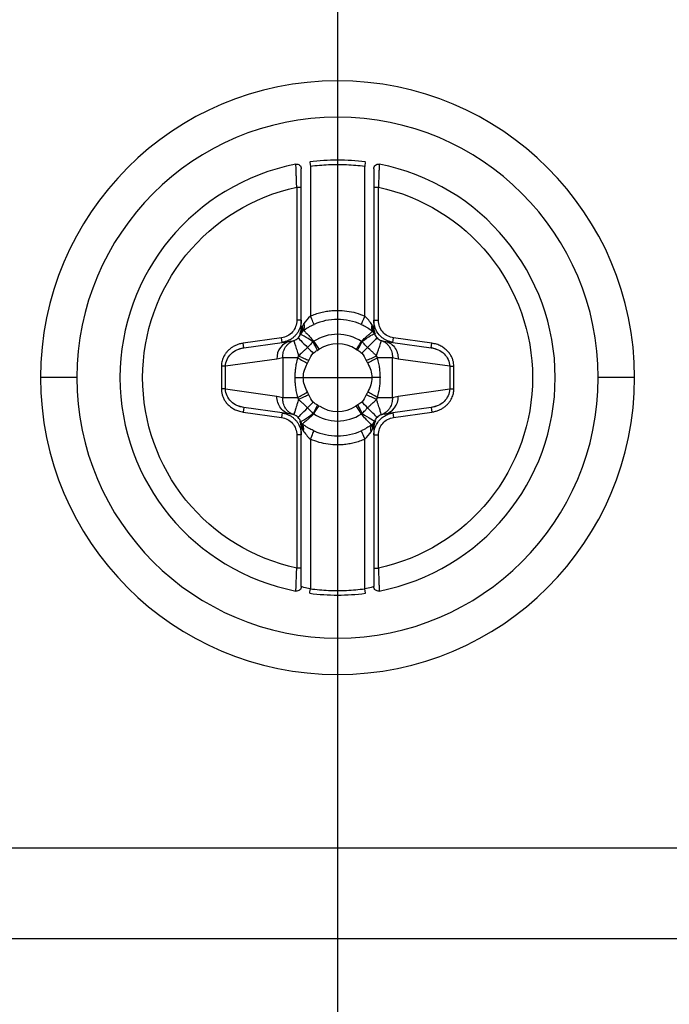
# Model space of a CAD drawing. Header units: millimetres. Extents: x 0 to 1118, y 0 to 864.
# Tile 10 of 67: x 380 to 395, y 141 to 163. Entities that reach past the tile are written whole.
import ezdxf

# ---------------------------------------------------------------- set-up
doc = ezdxf.new("R2010")
doc.units = ezdxf.units.MM
doc.layers.add('DIMENSIONS', color=140, linetype='Continuous', lineweight=25)
doc.styles.add('SLDTEXTSTYLE0', font='TXT', dxfattribs={"width": 0.75})
doc.dimstyles.new('SLDDIMSTYLE2', dxfattribs={"dimtxt": 10, "dimasz": 10, "dimexe": 0, "dimexo": 0.0625, "dimgap": 2.5, "dimtad": 0, "dimtih": 1, "dimtoh": 1, "dimdec": 1, "dimrnd": 1e-09, "dimzin": 12, "dimdsep": 46, "dimtxsty": 'SLDTEXTSTYLE0', "dimsah": 1, "dimcen": 0.09, "dimadec": 0, "dimazin": 3, "dimtfac": 1, "dimtdec": 1, "dimtofl": 0, "dimtmove": 0, "dimatfit": 3, "dimfxl": 0, "dimfrac": 2, "dimtolj": 1, "dimtzin": 12, "dimarcsym": 0})
doc.dimstyles.new('SLDDIMSTYLE3', dxfattribs={"dimtxt": 10, "dimasz": 10, "dimexe": 0, "dimexo": 0.0625, "dimgap": 2.5, "dimtad": 0, "dimtih": 1, "dimtoh": 1, "dimdec": 1, "dimrnd": 1e-09, "dimzin": 4, "dimdsep": 46, "dimtxsty": 'SLDTEXTSTYLE0', "dimsah": 1, "dimcen": 0.09, "dimadec": 0, "dimazin": 1, "dimtfac": 1, "dimtdec": 1, "dimtmove": 0, "dimatfit": 0, "dimfxl": 0, "dimfrac": 2, "dimtolj": 1, "dimtzin": 12, "dimarcsym": 0})

# ---------------------------------------------------------------- blocks, each defined once
blk = doc.blocks.new('_D_7')
at = {"layer": 'DIMENSIONS'}
for p, q in [((387.505, 192.232), (387.505, 117.271)), ((332.505, 191.382), (332.505, 117.271)), ((278.713, 121.919), (275.666, 121.919)), ((275.666, 121.919), (275.666, 106.044)), ((304.574, 121.919), (307.621, 121.919)), ((307.621, 121.919), (307.621, 106.044)), ((332.505, 120.446), (312.698, 120.446)), ((387.505, 120.446), (406.736, 120.446)), ((275.666, 106.044), (278.713, 106.044)), ((307.621, 106.044), (304.574, 106.044))]:
    blk.add_line(p, q, dxfattribs=at)
for points in [[(332.505, 120.446), (322.505, 121.985), (322.505, 118.908)], [(387.505, 120.446), (397.505, 118.908), (397.505, 121.985)]]:
    blk.add_solid(points, dxfattribs=at)
at = {"layer": 'DIMENSIONS', "char_height": 10, "attachment_point": 1, "style": 'SLDTEXTSTYLE0'}
for s, insert in [('55.0', (278.713, 136.84)), ('2.17', (278.713, 118.934))]:
    blk.add_mtext(s, dxfattribs=dict(at, insert=insert))
blk = doc.blocks.new('_D_8')
at = {"layer": 'DIMENSIONS'}
for p, q in [((456.005, 194.772), (456.005, 117.271)), ((387.505, 192.232), (387.505, 117.271)), ((482.071, 121.919), (479.024, 121.919)), ((479.024, 121.919), (479.024, 106.044)), ((507.932, 121.919), (510.979, 121.919)), ((510.979, 121.919), (510.979, 106.044)), ((387.505, 120.446), (456.005, 120.446)), ((456.005, 120.446), (473.947, 120.446)), ((479.024, 106.044), (482.071, 106.044)), ((510.979, 106.044), (507.932, 106.044))]:
    blk.add_line(p, q, dxfattribs=at)
for points in [[(387.505, 120.446), (397.505, 118.908), (397.505, 121.985)], [(456.005, 120.446), (446.005, 121.985), (446.005, 118.908)]]:
    blk.add_solid(points, dxfattribs=at)
at = {"layer": 'DIMENSIONS', "char_height": 10, "attachment_point": 1, "style": 'SLDTEXTSTYLE0'}
for s, insert in [('68.5', (482.071, 136.84)), ('2.70', (482.071, 118.934))]:
    blk.add_mtext(s, dxfattribs=dict(at, insert=insert))
blk = doc.blocks.new('_D_9')
at = {"layer": 'DIMENSIONS'}
for p, q in [((332.505, 191.382), (332.505, 87.271)), ((456.005, 189.842), (456.005, 87.271)), ((381.324, 91.919), (378.277, 91.919)), ((378.277, 91.919), (378.277, 76.044)), ((407.185, 91.919), (410.232, 91.919)), ((410.232, 91.919), (410.232, 76.044)), ((332.505, 90.446), (373.201, 90.446)), ((456.005, 90.446), (415.309, 90.446)), ((378.277, 76.044), (381.324, 76.044)), ((410.232, 76.044), (407.185, 76.044))]:
    blk.add_line(p, q, dxfattribs=at)
for points in [[(332.505, 90.446), (342.505, 88.908), (342.505, 91.985)], [(456.005, 90.446), (446.005, 91.985), (446.005, 88.908)]]:
    blk.add_solid(points, dxfattribs=at)
at = {"layer": 'DIMENSIONS', "char_height": 10, "attachment_point": 1, "style": 'SLDTEXTSTYLE0'}
for s, insert in [('123.5', (377.63, 106.84)), ('4.86', (381.324, 88.934))]:
    blk.add_mtext(s, dxfattribs=dict(at, insert=insert))

msp = doc.modelspace()

# ---------------------------------------------------------------- linework, layer by layer
for p, q in [((386.892, 159.6), (386.905, 159.501)), ((386.905, 159.501), (386.905, 156.198)), ((388.105, 156.198), (388.105, 159.501)), ((386.605, 159.044), (386.605, 156.105)), ((386.705, 156.105), (386.705, 159.044)), ((388.305, 159.044), (388.305, 156.105)), ((388.405, 156.105), (388.405, 159.044)), ((386.705, 156.105), (386.605, 156.105)), ((386.705, 155.939), (386.705, 156.105)), ((388.305, 156.105), (388.405, 156.105)), ((388.305, 156.105), (388.305, 155.939)), ((386.756, 155.884), (386.745, 155.875)), ((388.293, 155.853), (388.281, 155.864)), ((386.269, 155.718), (385.423, 155.599)), ((386.283, 155.619), (386.269, 155.718)), ((386.283, 155.619), (386.475, 155.646)), ((386.687, 155.796), (386.687, 155.797)), ((388.316, 155.814), (388.316, 155.814)), ((388.535, 155.646), (388.727, 155.619)), ((388.727, 155.619), (388.741, 155.718)), ((389.586, 155.599), (388.741, 155.718)), ((385.286, 155.455), (385.437, 155.502)), ((385.437, 155.5), (385.423, 155.599)), ((385.437, 155.5), (386.283, 155.619)), ((388.727, 155.619), (389.572, 155.5)), ((389.572, 155.5), (389.586, 155.599)), ((389.573, 155.502), (389.724, 155.455)), ((386.168, 155.25), (385.032, 155.09)), ((386.296, 155.277), (386.296, 154.402)), ((388.714, 154.402), (388.714, 155.277)), ((389.978, 155.09), (388.842, 155.25)), ((385.032, 155.09), (384.941, 155.09)), ((384.941, 155.09), (384.941, 154.589)), ((385.032, 154.589), (385.032, 155.09)), ((389.978, 155.09), (390.069, 155.09)), ((389.978, 155.09), (389.978, 154.589)), ((390.069, 154.589), (390.069, 155.09)), ((381.755, 154.84), (380.952, 154.84)), ((386.748, 154.84), (387.505, 154.84)), ((387.505, 154.84), (388.261, 154.84)), ((394.058, 154.84), (393.255, 154.84)), ((385.032, 154.589), (384.941, 154.589)), ((385.032, 154.589), (386.168, 154.429)), ((388.842, 154.429), (389.978, 154.589)), ((389.978, 154.589), (390.069, 154.589)), ((385.437, 154.177), (385.285, 154.224)), ((385.437, 154.179), (385.423, 154.08)), ((386.283, 154.06), (385.437, 154.179)), ((389.572, 154.179), (388.727, 154.06)), ((389.572, 154.179), (389.586, 154.08)), ((389.724, 154.224), (389.573, 154.177)), ((385.423, 154.08), (386.269, 153.961)), ((386.283, 154.06), (386.269, 153.961)), ((386.475, 154.033), (386.283, 154.06)), ((388.727, 154.06), (388.535, 154.033)), ((388.727, 154.06), (388.741, 153.961)), ((388.741, 153.961), (389.586, 154.08)), ((386.694, 153.865), (386.694, 153.865)), ((386.705, 153.575), (386.705, 153.74)), ((386.717, 153.826), (386.728, 153.816)), ((388.254, 153.795), (388.265, 153.804)), ((388.305, 153.74), (388.305, 153.575)), ((388.322, 153.883), (388.322, 153.883)), ((386.605, 153.575), (386.605, 150.635)), ((386.705, 153.575), (386.605, 153.575)), ((386.705, 150.635), (386.705, 153.575)), ((386.905, 153.481), (386.905, 150.178)), ((388.105, 150.178), (388.105, 153.481)), ((388.305, 153.575), (388.405, 153.575)), ((388.305, 153.575), (388.305, 150.635)), ((388.405, 150.635), (388.405, 153.575)), ((388.118, 150.079), (388.105, 150.178)), ((395.508, 144.451), (379.502, 144.451)), ((395.543, 142.451), (379.467, 142.451))]:
    msp.add_line(p, q)
at = {"flags": 128}
for points in [[(388.031, 155.639), (388.014, 155.614), (387.998, 155.59), (387.983, 155.567), (387.968, 155.544), (387.954, 155.522), (387.94, 155.501), (387.927, 155.481), (387.915, 155.463)], [(386.562, 154.84), (386.588, 154.84), (386.614, 154.84), (386.638, 154.84), (386.662, 154.84), (386.685, 154.84), (386.708, 154.84), (386.729, 154.84), (386.748, 154.84)], [(388.448, 154.84), (388.422, 154.84), (388.396, 154.84), (388.371, 154.84), (388.347, 154.84), (388.324, 154.84), (388.302, 154.84), (388.281, 154.84), (388.261, 154.84)], [(386.979, 154.04), (386.995, 154.065), (387.011, 154.089), (387.027, 154.113), (387.042, 154.135), (387.056, 154.157), (387.07, 154.178), (387.083, 154.198), (387.095, 154.217)]]:
    msp.add_lwpolyline(points, dxfattribs=at)
for centre, radius, start, end in [((387.505, 154.84), 6.553, 0, 180), ((387.505, 154.84), 5.75, 0, 180), ((387.505, 154.84), 4.8, 82.6656, 97.3344), ((387.505, 154.84), 4.8, 101.0397, 180), ((387.505, 154.84), 4.8, 0, 78.9603), ((387.505, 154.84), 1.285, 66.1722, 113.825), ((386.873, 155.721), 0.2, 127.6898, 157.9572), ((386.641, 155.968), 0.138, 315.8206, 27.9236), ((388.393, 155.957), 0.143, 157.6048, 226.3157), ((386.543, 155.276), 0.377, 100.5412, 183.9308), ((388.221, 155.784), 0.1, 17.5592, 48.4058), ((387.505, 154.84), 0.746, 56.6665, 123.0408), ((390.192, 154.447), 2.457, 151.0327, 156.0586), ((391.48, 149.461), 6.587, 117.9923, 120.1657), ((387.505, 154.84), 6.553, 180, 0), ((387.505, 154.84), 5.75, 180, 0), ((387.505, 154.84), 4.8, 180, 258.9603), ((387.505, 154.84), 4.8, 281.0397, 0), ((383.53, 160.218), 6.587, 297.9923, 300.1657), ((388.466, 154.403), 0.377, 280.5412, 3.9308), ((387.505, 154.84), 0.746, 236.6665, 303.0408), ((386.789, 153.895), 0.1, 197.5592, 228.4058), ((386.616, 153.723), 0.143, 337.6048, 46.3157), ((388.369, 153.711), 0.138, 135.8206, 207.9236), ((388.137, 153.958), 0.2, 307.6898, 337.9572), ((387.505, 154.84), 1.285, 246.1729, 293.8252), ((387.505, 154.84), 4.8, 262.6656, 277.3344)]:
    msp.add_arc(centre, radius, start, end)
for points, knots in [([(386.586, 159.551), (386.615, 159.556), (386.646, 159.549), (386.691, 159.511), (386.705, 159.482), (386.705, 159.453)], [0, 0, 0, 0, 0.5, 0.5, 1, 1, 1, 1]), ([(388.118, 159.6), (388.118, 159.6), (388.116, 159.59), (388.111, 159.55), (388.108, 159.524), (388.105, 159.501)], [0, 0, 0, 0, 0.5, 0.5, 1, 1, 1, 1]), ([(388.305, 159.453), (388.305, 159.482), (388.319, 159.511), (388.364, 159.549), (388.395, 159.556), (388.424, 159.551)], [0, 0, 0, 0, 0.5, 0.5, 1, 1, 1, 1]), ([(386.605, 159.044), (386.604, 159.066), (386.602, 159.109), (386.6, 159.171), (386.597, 159.228), (386.595, 159.28), (386.594, 159.327), (386.592, 159.368), (386.59, 159.425), (386.588, 159.489), (386.586, 159.541), (386.586, 159.548), (386.586, 159.551)], [0, 0, 0, 0, 0.08321, 0.162752, 0.23862, 0.310809, 0.379318, 0.444147, 0.505297, 0.673596, 0.838421, 1, 1, 1, 1]), ([(386.705, 159.044), (386.705, 159.15), (386.705, 159.256), (386.705, 159.408), (386.705, 159.453), (386.705, 159.453)], [0, 0, 0, 0, 0.5, 0.5, 1, 1, 1, 1]), ([(388.105, 159.501), (388.038, 159.509), (387.905, 159.524), (387.705, 159.537), (387.505, 159.541), (387.305, 159.537), (387.104, 159.524), (386.971, 159.509), (386.905, 159.501)], [0, 0, 0, 0, 0.167175, 0.33374, 0.5, 0.66626, 0.832825, 1, 1, 1, 1]), ([(388.305, 159.453), (388.305, 159.453), (388.305, 159.408), (388.305, 159.256), (388.305, 159.15), (388.305, 159.044)], [0, 0, 0, 0, 0.5, 0.5, 1, 1, 1, 1]), ([(388.424, 159.551), (388.424, 159.55), (388.424, 159.548), (388.423, 159.536), (388.423, 159.515), (388.422, 159.486), (388.42, 159.449), (388.418, 159.394), (388.415, 159.31), (388.411, 159.188), (388.407, 159.094), (388.405, 159.044)], [0, 0, 0, 0, 0.080565, 0.161919, 0.244095, 0.327122, 0.411028, 0.495836, 0.643959, 0.812033, 1, 1, 1, 1]), ([(386.605, 150.635), (385.643, 150.841), (384.78, 151.371), (383.542, 152.901), (383.205, 153.856), (383.205, 155.824), (383.542, 156.778), (384.78, 158.309), (385.643, 158.838), (386.605, 159.044)], [0, 0, 0, 0, 0.25, 0.25, 0.5, 0.5, 0.75, 0.75, 1, 1, 1, 1]), ([(386.605, 159.044), (386.629, 159.044), (386.657, 159.044), (386.696, 159.044), (386.705, 159.044), (386.705, 159.044)], [0, 0, 0, 0, 0.5, 0.5, 1, 1, 1, 1]), ([(388.305, 159.044), (388.305, 159.044), (388.314, 159.044), (388.352, 159.044), (388.38, 159.044), (388.405, 159.044)], [0, 0, 0, 0, 0.5, 0.5, 1, 1, 1, 1]), ([(388.405, 159.044), (389.367, 158.838), (390.23, 158.309), (391.467, 156.778), (391.805, 155.824), (391.805, 153.856), (391.467, 152.901), (390.23, 151.371), (389.367, 150.841), (388.405, 150.635)], [0, 0, 0, 0, 0.25, 0.25, 0.5, 0.5, 0.75, 0.75, 1, 1, 1, 1]), ([(386.905, 156.198), (386.943, 156.214), (387.019, 156.245), (387.138, 156.281), (387.258, 156.306), (387.381, 156.321), (387.532, 156.327), (387.711, 156.315), (387.913, 156.274), (388.041, 156.223), (388.105, 156.198)], [0, 0, 0, 0, 0.1006569, 0.2002973, 0.2996195, 0.399329, 0.5001226, 0.6671966, 0.8327338, 1, 1, 1, 1]), ([(386.605, 156.105), (386.605, 156.012), (386.57, 155.919), (386.448, 155.778), (386.361, 155.731), (386.269, 155.718)], [0, 0, 0, 0, 0.5, 0.5, 1, 1, 1, 1]), ([(386.705, 156.105), (386.704, 156.081), (386.702, 156.034), (386.686, 155.966), (386.662, 155.9), (386.628, 155.838), (386.586, 155.782), (386.536, 155.732), (386.48, 155.69), (386.418, 155.657), (386.352, 155.632), (386.306, 155.624), (386.283, 155.619)], [0, 0, 0, 0, 0.100222, 0.200291, 0.300246, 0.400125, 0.499968, 0.599814, 0.699701, 0.799668, 0.899755, 1, 1, 1, 1]), ([(386.986, 156.015), (386.986, 156.015), (386.978, 156.033), (386.946, 156.104), (386.924, 156.155), (386.905, 156.198)], [0, 0, 0, 0, 0.5, 0.5, 1, 1, 1, 1]), ([(388.105, 156.198), (388.086, 156.155), (388.063, 156.104), (388.032, 156.033), (388.024, 156.015), (388.024, 156.015)], [0, 0, 0, 0, 0.5, 0.5, 1, 1, 1, 1]), ([(388.727, 155.619), (388.704, 155.624), (388.657, 155.632), (388.592, 155.657), (388.53, 155.69), (388.473, 155.732), (388.399, 155.806), (388.327, 155.927), (388.305, 156.044), (388.305, 156.103), (388.305, 156.105)], [0, 0, 0, 0, 0.100429, 0.200709, 0.300879, 0.400977, 0.501043, 0.747195, 0.993978, 1, 1, 1, 1]), ([(388.741, 155.718), (388.649, 155.731), (388.561, 155.778), (388.439, 155.919), (388.405, 156.012), (388.405, 156.105)], [0, 0, 0, 0, 0.5, 0.5, 1, 1, 1, 1]), ([(386.669, 155.796), (386.676, 155.81), (386.69, 155.84), (386.702, 155.889), (386.704, 155.922), (386.705, 155.939)], [0, 0, 0, 0, 0.323707, 0.656853, 1, 1, 1, 1]), ([(386.716, 155.939), (386.714, 155.932), (386.71, 155.907), (386.7, 155.868), (386.685, 155.827), (386.674, 155.805), (386.669, 155.796)], [0, 0, 0, 0, 0.141679, 0.530037, 0.785701, 1, 1, 1, 1]), ([(386.74, 155.872), (386.751, 155.88), (386.774, 155.897), (386.813, 155.923), (386.861, 155.952), (386.918, 155.984), (386.963, 156.005), (386.986, 156.015)], [0, 0, 0, 0, 0.177982, 0.353743, 0.527652, 0.762772, 1, 1, 1, 1]), ([(386.756, 155.884), (386.757, 155.883), (386.76, 155.881), (386.772, 155.868), (386.793, 155.847), (386.829, 155.811), (386.89, 155.746), (386.949, 155.68), (386.983, 155.642)], [0, 0, 0, 0, 0.111026, 0.230944, 0.359666, 0.497271, 0.712512, 1, 1, 1, 1]), ([(388.024, 156.015), (388.039, 156.008), (388.071, 155.994), (388.12, 155.968), (388.192, 155.927), (388.252, 155.886), (388.286, 155.86), (388.295, 155.853)], [0, 0, 0, 0, 0.135654, 0.293465, 0.474264, 0.863528, 1, 1, 1, 1]), ([(388.031, 155.639), (388.046, 155.654), (388.074, 155.682), (388.112, 155.718), (388.145, 155.748), (388.17, 155.771), (388.19, 155.788), (388.227, 155.82), (388.269, 155.854), (388.277, 155.861), (388.281, 155.864)], [0, 0, 0, 0, 0.116826, 0.221027, 0.312349, 0.390766, 0.456277, 0.508858, 0.774523, 1, 1, 1, 1]), ([(388.334, 155.809), (388.328, 155.822), (388.316, 155.85), (388.303, 155.894), (388.298, 155.924), (388.296, 155.939)], [0, 0, 0, 0, 0.323298, 0.659898, 1, 1, 1, 1]), ([(388.305, 155.939), (388.305, 155.938), (388.305, 155.915), (388.31, 155.87), (388.326, 155.829), (388.334, 155.809)], [0, 0, 0, 0, 0.019293, 0.519708, 1, 1, 1, 1]), ([(386.296, 155.277), (386.296, 155.299), (386.296, 155.34), (386.309, 155.418), (386.338, 155.491), (386.385, 155.557), (386.428, 155.599), (386.478, 155.635), (386.517, 155.65), (386.538, 155.659)], [0, 0, 0, 0, 0.130826, 0.235825, 0.47108, 0.603467, 0.735804, 0.85261, 1, 1, 1, 1]), ([(386.538, 155.658), (386.556, 155.665), (386.591, 155.679), (386.62, 155.704), (386.634, 155.717)], [0, 0, 0, 0, 0.507, 1, 1, 1, 1]), ([(386.538, 155.659), (386.538, 155.658), (386.538, 155.656), (386.542, 155.645), (386.548, 155.626), (386.557, 155.599), (386.568, 155.562), (386.584, 155.513), (386.602, 155.457), (386.622, 155.392), (386.636, 155.347), (386.644, 155.322)], [0, 0, 0, 0, 0.092239, 0.184572, 0.281429, 0.385977, 0.500101, 0.61655, 0.750057, 0.861085, 1, 1, 1, 1]), ([(386.634, 155.717), (386.645, 155.728), (386.667, 155.752), (386.68, 155.782), (386.687, 155.796)], [0, 0, 0, 0, 0.4973395, 1, 1, 1, 1]), ([(386.634, 155.717), (386.636, 155.715), (386.655, 155.695), (386.732, 155.618), (386.787, 155.562), (386.843, 155.506)], [0, 0, 0, 0, 0.5, 0.5, 1, 1, 1, 1]), ([(386.963, 155.633), (386.891, 155.682), (386.821, 155.724), (386.72, 155.781), (386.689, 155.795), (386.687, 155.796)], [0, 0, 0, 0, 0.5, 0.5, 1, 1, 1, 1]), ([(386.689, 155.822), (386.691, 155.826), (386.697, 155.832), (386.704, 155.84), (386.707, 155.843)], [0, 0, 0, 0, 0.509186, 1, 1, 1, 1]), ([(388.031, 155.639), (387.876, 155.741), (387.692, 155.796), (387.322, 155.797), (387.138, 155.743), (386.983, 155.642)], [0, 0, 0, 0, 0.5, 0.5, 1, 1, 1, 1]), ([(388.043, 155.637), (388.113, 155.691), (388.182, 155.737), (388.283, 155.798), (388.314, 155.813), (388.316, 155.814)], [0, 0, 0, 0, 0.5, 0.5, 1, 1, 1, 1]), ([(388.375, 155.717), (388.373, 155.715), (388.353, 155.695), (388.277, 155.617), (388.221, 155.561), (388.167, 155.506)], [0, 0, 0, 0, 0.5, 0.5, 1, 1, 1, 1]), ([(388.307, 155.842), (388.309, 155.84), (388.315, 155.834), (388.319, 155.829), (388.321, 155.826)], [0, 0, 0, 0, 0.465202, 1, 1, 1, 1]), ([(388.316, 155.814), (388.323, 155.796), (388.337, 155.76), (388.363, 155.731), (388.375, 155.717)], [0, 0, 0, 0, 0.5061076, 1, 1, 1, 1]), ([(388.365, 155.322), (388.371, 155.339), (388.381, 155.372), (388.395, 155.415), (388.41, 155.463), (388.426, 155.513), (388.444, 155.571), (388.459, 155.619), (388.47, 155.652), (388.471, 155.656), (388.472, 155.659)], [0, 0, 0, 0, 0.095826, 0.179251, 0.250284, 0.383822, 0.500387, 0.684925, 0.846606, 1, 1, 1, 1]), ([(388.375, 155.717), (388.389, 155.704), (388.418, 155.679), (388.454, 155.665), (388.472, 155.658)], [0, 0, 0, 0, 0.4928187, 1, 1, 1, 1]), ([(388.472, 155.659), (388.488, 155.653), (388.517, 155.642), (388.563, 155.614), (388.61, 155.574), (388.665, 155.505), (388.698, 155.426), (388.714, 155.344), (388.714, 155.301), (388.714, 155.277)], [0, 0, 0, 0, 0.108447, 0.199934, 0.350086, 0.500235, 0.749799, 0.860378, 1, 1, 1, 1]), ([(388.535, 155.646), (388.621, 155.634), (388.702, 155.586), (388.814, 155.442), (388.844, 155.346), (388.842, 155.25)], [0, 0, 0, 0, 0.5, 0.5, 1, 1, 1, 1]), ([(385.423, 155.599), (385.397, 155.595), (385.345, 155.585), (385.272, 155.56), (385.205, 155.527), (385.146, 155.487), (385.094, 155.443), (385.05, 155.395), (385.014, 155.344), (384.985, 155.292), (384.964, 155.239), (384.951, 155.188), (384.943, 155.138), (384.942, 155.106), (384.941, 155.09)], [0, 0, 0, 0, 0.1049156, 0.2059255, 0.3030038, 0.3962062, 0.485501, 0.5709222, 0.6523927, 0.7299257, 0.8034791, 0.8730535, 0.9386044, 1, 1, 1, 1]), ([(385.032, 155.09), (385.032, 155.193), (385.081, 155.294), (385.231, 155.439), (385.332, 155.486), (385.437, 155.5)], [0, 0, 0, 0, 0.5, 0.5, 1, 1, 1, 1]), ([(386.843, 155.506), (386.828, 155.492), (386.797, 155.462), (386.755, 155.422), (386.702, 155.377), (386.668, 155.345), (386.644, 155.322)], [0, 0, 0, 0, 0.2301728, 0.4795822, 0.6335453, 1, 1, 1, 1]), ([(386.963, 155.633), (386.942, 155.61), (386.902, 155.568), (386.862, 155.526), (386.843, 155.506)], [0, 0, 0, 0, 0.536732, 1, 1, 1, 1]), ([(388.167, 155.506), (388.147, 155.526), (388.116, 155.559), (388.074, 155.602), (388.052, 155.626), (388.043, 155.637)], [0, 0, 0, 0, 0.4586665, 0.760553, 1, 1, 1, 1]), ([(388.365, 155.322), (388.348, 155.338), (388.313, 155.37), (388.246, 155.43), (388.197, 155.477), (388.167, 155.506)], [0, 0, 0, 0, 0.255048, 0.528788, 1, 1, 1, 1]), ([(389.572, 155.5), (389.677, 155.486), (389.778, 155.439), (389.929, 155.294), (389.977, 155.193), (389.978, 155.09)], [0, 0, 0, 0, 0.5, 0.5, 1, 1, 1, 1]), ([(390.069, 155.09), (390.068, 155.112), (390.066, 155.156), (390.051, 155.223), (390.025, 155.293), (389.985, 155.362), (389.931, 155.429), (389.864, 155.489), (389.782, 155.54), (389.689, 155.58), (389.621, 155.593), (389.586, 155.599)], [0, 0, 0, 0, 0.082999, 0.173132, 0.270354, 0.374602, 0.485815, 0.60395, 0.728998, 0.860991, 1, 1, 1, 1]), ([(386.621, 155.277), (386.552, 155.277), (386.485, 155.277), (386.371, 155.277), (386.325, 155.277), (386.296, 155.277)], [0, 0, 0, 0, 0.5, 0.5, 1, 1, 1, 1]), ([(386.621, 155.277), (386.611, 155.234), (386.591, 155.155), (386.574, 155.04), (386.564, 154.938), (386.563, 154.872), (386.562, 154.84)], [0, 0, 0, 0, 0.299965, 0.5550915, 0.7819416, 1, 1, 1, 1]), ([(388.714, 155.277), (388.684, 155.277), (388.638, 155.277), (388.525, 155.277), (388.457, 155.277), (388.388, 155.277)], [0, 0, 0, 0, 0.5, 0.5, 1, 1, 1, 1]), ([(388.448, 154.84), (388.447, 154.872), (388.446, 154.939), (388.435, 155.042), (388.418, 155.156), (388.399, 155.235), (388.388, 155.277)], [0, 0, 0, 0, 0.22093, 0.4509085, 0.7038992, 1, 1, 1, 1]), ([(386.562, 154.84), (386.563, 154.807), (386.564, 154.74), (386.574, 154.637), (386.592, 154.523), (386.611, 154.445), (386.621, 154.402)], [0, 0, 0, 0, 0.22093, 0.4509085, 0.7038992, 1, 1, 1, 1]), ([(388.388, 154.402), (388.399, 154.445), (388.418, 154.525), (388.436, 154.639), (388.446, 154.742), (388.447, 154.807), (388.448, 154.84)], [0, 0, 0, 0, 0.299965, 0.555092, 0.781942, 1, 1, 1, 1]), ([(384.941, 154.589), (384.942, 154.568), (384.944, 154.524), (384.959, 154.456), (384.985, 154.386), (385.025, 154.317), (385.078, 154.251), (385.146, 154.19), (385.227, 154.14), (385.32, 154.1), (385.388, 154.087), (385.423, 154.08)], [0, 0, 0, 0, 0.082999, 0.173132, 0.270354, 0.374602, 0.485815, 0.60395, 0.728998, 0.860991, 1, 1, 1, 1]), ([(385.437, 154.179), (385.332, 154.194), (385.231, 154.24), (385.081, 154.386), (385.032, 154.486), (385.032, 154.589)], [0, 0, 0, 0, 0.5, 0.5, 1, 1, 1, 1]), ([(389.978, 154.589), (389.977, 154.486), (389.929, 154.386), (389.778, 154.24), (389.677, 154.194), (389.572, 154.179)], [0, 0, 0, 0, 0.5, 0.5, 1, 1, 1, 1]), ([(389.586, 154.08), (389.613, 154.085), (389.664, 154.094), (389.737, 154.12), (389.804, 154.153), (389.864, 154.192), (389.916, 154.236), (389.96, 154.285), (389.996, 154.335), (390.024, 154.388), (390.045, 154.44), (390.059, 154.491), (390.067, 154.541), (390.068, 154.573), (390.069, 154.589)], [0, 0, 0, 0, 0.104916, 0.205926, 0.303004, 0.396206, 0.485501, 0.570922, 0.652393, 0.729926, 0.803479, 0.873053, 0.938604, 1, 1, 1, 1]), ([(386.475, 154.033), (386.388, 154.045), (386.307, 154.093), (386.196, 154.237), (386.165, 154.333), (386.168, 154.429)], [0, 0, 0, 0, 0.5, 0.5, 1, 1, 1, 1]), ([(386.538, 154.021), (386.522, 154.027), (386.493, 154.037), (386.446, 154.065), (386.399, 154.105), (386.345, 154.175), (386.311, 154.253), (386.296, 154.336), (386.296, 154.378), (386.296, 154.402)], [0, 0, 0, 0, 0.108448, 0.199934, 0.350086, 0.500235, 0.749799, 0.860378, 1, 1, 1, 1]), ([(386.296, 154.402), (386.325, 154.402), (386.371, 154.402), (386.485, 154.402), (386.552, 154.402), (386.621, 154.402)], [0, 0, 0, 0, 0.5, 0.5, 1, 1, 1, 1]), ([(386.644, 154.357), (386.639, 154.34), (386.629, 154.308), (386.615, 154.264), (386.6, 154.216), (386.584, 154.166), (386.565, 154.108), (386.55, 154.06), (386.54, 154.028), (386.538, 154.023), (386.538, 154.021)], [0, 0, 0, 0, 0.095826, 0.179251, 0.250284, 0.383822, 0.500387, 0.684925, 0.846606, 1, 1, 1, 1]), ([(386.644, 154.357), (386.661, 154.342), (386.696, 154.309), (386.764, 154.249), (386.812, 154.203), (386.843, 154.173)], [0, 0, 0, 0, 0.255048, 0.528788, 1, 1, 1, 1]), ([(388.167, 154.173), (388.182, 154.188), (388.213, 154.218), (388.254, 154.257), (388.307, 154.302), (388.341, 154.335), (388.365, 154.357)], [0, 0, 0, 0, 0.230173, 0.479582, 0.633545, 1, 1, 1, 1]), ([(388.472, 154.021), (388.472, 154.022), (388.471, 154.023), (388.468, 154.035), (388.462, 154.053), (388.453, 154.08), (388.441, 154.118), (388.426, 154.166), (388.408, 154.222), (388.387, 154.287), (388.373, 154.332), (388.365, 154.357)], [0, 0, 0, 0, 0.092239, 0.184572, 0.281429, 0.385977, 0.500101, 0.61655, 0.750058, 0.861085, 1, 1, 1, 1]), ([(388.388, 154.402), (388.457, 154.402), (388.525, 154.402), (388.638, 154.402), (388.684, 154.402), (388.714, 154.402)], [0, 0, 0, 0, 0.5, 0.5, 1, 1, 1, 1]), ([(388.714, 154.402), (388.714, 154.38), (388.714, 154.34), (388.7, 154.262), (388.671, 154.188), (388.625, 154.122), (388.582, 154.08), (388.531, 154.044), (388.493, 154.029), (388.472, 154.021)], [0, 0, 0, 0, 0.130826, 0.235825, 0.47108, 0.603467, 0.735804, 0.85261, 1, 1, 1, 1]), ([(386.634, 153.963), (386.636, 153.965), (386.656, 153.985), (386.733, 154.062), (386.788, 154.118), (386.843, 154.173)], [0, 0, 0, 0, 0.5, 0.5, 1, 1, 1, 1]), ([(386.843, 154.173), (386.862, 154.153), (386.894, 154.121), (386.936, 154.078), (386.957, 154.053), (386.967, 154.042)], [0, 0, 0, 0, 0.458667, 0.760552, 1, 1, 1, 1]), ([(388.046, 154.046), (388.068, 154.069), (388.107, 154.112), (388.148, 154.154), (388.167, 154.173)], [0, 0, 0, 0, 0.536732, 1, 1, 1, 1]), ([(388.375, 153.963), (388.374, 153.965), (388.354, 153.984), (388.278, 154.061), (388.222, 154.117), (388.167, 154.173)], [0, 0, 0, 0, 0.5, 0.5, 1, 1, 1, 1]), ([(386.269, 153.961), (386.361, 153.948), (386.448, 153.901), (386.57, 153.761), (386.605, 153.668), (386.605, 153.575)], [0, 0, 0, 0, 0.5, 0.5, 1, 1, 1, 1]), ([(386.283, 154.06), (386.306, 154.056), (386.352, 154.047), (386.418, 154.022), (386.48, 153.989), (386.536, 153.947), (386.586, 153.897), (386.628, 153.841), (386.662, 153.78), (386.686, 153.714), (386.702, 153.645), (386.704, 153.598), (386.705, 153.575)], [0, 0, 0, 0, 0.1002221, 0.2002911, 0.3002459, 0.4001253, 0.4999683, 0.5998138, 0.6997008, 0.7996683, 0.8997551, 1, 1, 1, 1]), ([(386.634, 153.963), (386.62, 153.975), (386.591, 154), (386.556, 154.014), (386.538, 154.021)], [0, 0, 0, 0, 0.4928086, 1, 1, 1, 1]), ([(386.694, 153.865), (386.687, 153.883), (386.673, 153.92), (386.647, 153.948), (386.634, 153.963)], [0, 0, 0, 0, 0.506108, 1, 1, 1, 1]), ([(386.967, 154.042), (386.896, 153.989), (386.827, 153.942), (386.727, 153.881), (386.695, 153.866), (386.694, 153.865)], [0, 0, 0, 0, 0.5, 0.5, 1, 1, 1, 1]), ([(386.979, 154.04), (386.964, 154.025), (386.936, 153.997), (386.897, 153.961), (386.865, 153.932), (386.839, 153.909), (386.819, 153.891), (386.783, 153.86), (386.74, 153.825), (386.732, 153.819), (386.729, 153.816)], [0, 0, 0, 0, 0.116826, 0.221027, 0.312349, 0.390766, 0.456277, 0.508858, 0.774523, 1, 1, 1, 1]), ([(386.979, 154.04), (387.133, 153.939), (387.318, 153.883), (387.687, 153.882), (387.872, 153.937), (388.027, 154.037)], [0, 0, 0, 0, 0.5, 0.5, 1, 1, 1, 1]), ([(388.253, 153.795), (388.252, 153.796), (388.25, 153.798), (388.238, 153.811), (388.217, 153.832), (388.181, 153.868), (388.12, 153.933), (388.06, 154), (388.027, 154.037)], [0, 0, 0, 0, 0.111026, 0.230944, 0.359666, 0.497271, 0.712512, 1, 1, 1, 1]), ([(388.046, 154.046), (388.119, 153.997), (388.189, 153.955), (388.29, 153.899), (388.32, 153.884), (388.322, 153.883)], [0, 0, 0, 0, 0.5, 0.5, 1, 1, 1, 1]), ([(388.305, 153.575), (388.305, 153.576), (388.305, 153.616), (388.315, 153.695), (388.357, 153.805), (388.423, 153.901), (388.51, 153.979), (388.613, 154.036), (388.689, 154.052), (388.727, 154.06)], [0, 0, 0, 0, 0.006018, 0.171952, 0.337541, 0.502963, 0.668396, 0.834016, 1, 1, 1, 1]), ([(388.375, 153.963), (388.364, 153.951), (388.343, 153.927), (388.329, 153.898), (388.322, 153.883)], [0, 0, 0, 0, 0.4973388, 1, 1, 1, 1]), ([(388.472, 154.021), (388.454, 154.014), (388.418, 154), (388.389, 153.975), (388.375, 153.963)], [0, 0, 0, 0, 0.50699, 1, 1, 1, 1]), ([(388.405, 153.575), (388.405, 153.668), (388.439, 153.76), (388.561, 153.901), (388.649, 153.948), (388.741, 153.961)], [0, 0, 0, 0, 0.5, 0.5, 1, 1, 1, 1]), ([(386.705, 153.74), (386.703, 153.763), (386.701, 153.808), (386.684, 153.85), (386.675, 153.87)], [0, 0, 0, 0, 0.510477, 1, 1, 1, 1]), ([(386.675, 153.87), (386.681, 153.857), (386.694, 153.829), (386.706, 153.785), (386.711, 153.755), (386.714, 153.74)], [0, 0, 0, 0, 0.323351, 0.65995, 1, 1, 1, 1]), ([(386.703, 153.837), (386.7, 153.839), (386.695, 153.845), (386.69, 153.85), (386.688, 153.853)], [0, 0, 0, 0, 0.47084, 1, 1, 1, 1]), ([(386.986, 153.664), (386.971, 153.671), (386.939, 153.686), (386.889, 153.711), (386.818, 153.752), (386.758, 153.793), (386.724, 153.819), (386.715, 153.826)], [0, 0, 0, 0, 0.135621, 0.293428, 0.474253, 0.863565, 1, 1, 1, 1]), ([(388.27, 153.807), (388.258, 153.799), (388.236, 153.782), (388.196, 153.756), (388.149, 153.727), (388.092, 153.696), (388.047, 153.675), (388.024, 153.664)], [0, 0, 0, 0, 0.1779807, 0.353741, 0.5276491, 0.7627602, 1, 1, 1, 1]), ([(388.294, 153.74), (388.295, 153.747), (388.3, 153.773), (388.309, 153.812), (388.325, 153.853), (388.336, 153.874), (388.341, 153.884)], [0, 0, 0, 0, 0.141679, 0.530037, 0.785708, 1, 1, 1, 1]), ([(388.321, 153.857), (388.318, 153.854), (388.313, 153.847), (388.306, 153.84), (388.302, 153.836)], [0, 0, 0, 0, 0.509186, 1, 1, 1, 1]), ([(388.341, 153.884), (388.336, 153.873), (388.325, 153.851), (388.31, 153.804), (388.305, 153.766), (388.305, 153.741), (388.305, 153.74)], [0, 0, 0, 0, 0.24212, 0.489491, 0.98262, 1, 1, 1, 1]), ([(386.905, 153.481), (386.924, 153.524), (386.946, 153.575), (386.978, 153.646), (386.986, 153.664), (386.986, 153.664)], [0, 0, 0, 0, 0.5, 0.5, 1, 1, 1, 1]), ([(388.105, 153.481), (388.067, 153.465), (387.99, 153.434), (387.872, 153.399), (387.751, 153.373), (387.629, 153.358), (387.478, 153.352), (387.299, 153.364), (387.096, 153.405), (386.969, 153.456), (386.905, 153.481)], [0, 0, 0, 0, 0.100657, 0.200297, 0.29962, 0.399329, 0.500123, 0.667197, 0.832734, 1, 1, 1, 1]), ([(388.024, 153.664), (388.024, 153.664), (388.032, 153.646), (388.063, 153.575), (388.086, 153.524), (388.105, 153.481)], [0, 0, 0, 0, 0.5, 0.5, 1, 1, 1, 1]), ([(386.586, 150.128), (386.586, 150.129), (386.586, 150.131), (386.586, 150.144), (386.587, 150.164), (386.588, 150.193), (386.589, 150.23), (386.591, 150.285), (386.594, 150.369), (386.599, 150.491), (386.603, 150.585), (386.605, 150.635)], [0, 0, 0, 0, 0.080565, 0.161919, 0.244095, 0.327122, 0.411028, 0.495836, 0.643959, 0.812033, 1, 1, 1, 1]), ([(386.705, 150.635), (386.705, 150.635), (386.696, 150.635), (386.657, 150.635), (386.629, 150.635), (386.605, 150.635)], [0, 0, 0, 0, 0.5, 0.5, 1, 1, 1, 1]), ([(386.705, 150.227), (386.705, 150.227), (386.705, 150.271), (386.705, 150.423), (386.705, 150.529), (386.705, 150.635)], [0, 0, 0, 0, 0.5, 0.5, 1, 1, 1, 1]), ([(388.305, 150.635), (388.305, 150.635), (388.316, 150.635), (388.353, 150.635), (388.379, 150.635), (388.405, 150.635)], [0, 0, 0, 0, 0.5, 0.5, 1, 1, 1, 1]), ([(388.305, 150.635), (388.305, 150.529), (388.305, 150.423), (388.305, 150.271), (388.305, 150.227), (388.305, 150.227)], [0, 0, 0, 0, 0.5, 0.5, 1, 1, 1, 1]), ([(388.405, 150.635), (388.406, 150.613), (388.407, 150.57), (388.41, 150.508), (388.412, 150.451), (388.414, 150.399), (388.416, 150.353), (388.417, 150.311), (388.419, 150.254), (388.422, 150.19), (388.424, 150.138), (388.424, 150.132), (388.424, 150.128)], [0, 0, 0, 0, 0.0832101, 0.1627519, 0.2386197, 0.3108093, 0.3793184, 0.4441469, 0.5052975, 0.6735959, 0.8384208, 1, 1, 1, 1]), ([(386.705, 150.227), (386.705, 150.197), (386.691, 150.168), (386.646, 150.131), (386.615, 150.123), (386.586, 150.128)], [0, 0, 0, 0, 0.5, 0.5, 1, 1, 1, 1]), ([(386.905, 150.178), (386.853, 150.188), (386.801, 150.2), (386.727, 150.22), (386.705, 150.227), (386.705, 150.227)], [0, 0, 0, 0, 0.5, 0.5, 1, 1, 1, 1]), ([(388.305, 150.227), (388.305, 150.227), (388.283, 150.22), (388.208, 150.2), (388.157, 150.188), (388.105, 150.178)], [0, 0, 0, 0, 0.5, 0.5, 1, 1, 1, 1]), ([(388.424, 150.128), (388.395, 150.123), (388.364, 150.131), (388.319, 150.168), (388.305, 150.197), (388.305, 150.227)], [0, 0, 0, 0, 0.5, 0.5, 1, 1, 1, 1]), ([(386.892, 150.079), (386.892, 150.079), (386.893, 150.089), (386.898, 150.129), (386.902, 150.156), (386.905, 150.178)], [0, 0, 0, 0, 0.5, 0.5, 1, 1, 1, 1]), ([(386.905, 150.178), (386.971, 150.17), (387.104, 150.155), (387.305, 150.142), (387.505, 150.138), (387.705, 150.142), (387.905, 150.155), (388.038, 150.17), (388.105, 150.178)], [0, 0, 0, 0, 0.167175, 0.33374, 0.5, 0.66626, 0.832825, 1, 1, 1, 1])]:
    msp.add_open_spline(points, degree=3, knots=knots)
for points in [[(386.905, 156.198), (386.849, 156.149), (386.799, 156.087), (386.763, 156.033)], [(388.261, 156.011), (388.224, 156.069), (388.168, 156.142), (388.105, 156.198)], [(386.756, 155.884), (386.726, 155.862), (386.701, 155.831), (386.687, 155.797)], [(386.716, 155.939), (386.721, 155.899), (386.712, 155.855), (386.689, 155.822)], [(386.716, 155.939), (386.709, 155.939), (386.705, 155.939), (386.705, 155.939)], [(386.707, 155.843), (386.736, 155.875), (386.746, 155.929), (386.732, 155.978)], [(386.707, 155.843), (386.716, 155.852), (386.727, 155.862), (386.74, 155.872)], [(386.732, 155.978), (386.726, 155.964), (386.72, 155.951), (386.716, 155.939)], [(386.763, 156.033), (386.751, 156.015), (386.741, 155.996), (386.732, 155.978)], [(386.74, 155.872), (386.746, 155.877), (386.751, 155.88), (386.756, 155.884)], [(388.278, 155.982), (388.273, 155.992), (388.267, 156.001), (388.261, 156.011)], [(388.307, 155.842), (388.275, 155.875), (388.265, 155.931), (388.278, 155.982)], [(388.296, 155.939), (388.291, 155.952), (388.285, 155.967), (388.278, 155.982)], [(388.281, 155.864), (388.285, 155.861), (388.289, 155.857), (388.295, 155.853)], [(388.281, 155.864), (388.297, 155.851), (388.31, 155.833), (388.316, 155.814)], [(388.321, 155.826), (388.3, 155.859), (388.291, 155.9), (388.296, 155.939)], [(388.305, 155.939), (388.305, 155.939), (388.302, 155.939), (388.296, 155.939)], [(386.475, 155.646), (386.497, 155.649), (386.519, 155.654), (386.538, 155.658)], [(386.669, 155.796), (386.674, 155.804), (386.681, 155.812), (386.689, 155.822)], [(386.687, 155.797), (386.682, 155.798), (386.676, 155.798), (386.669, 155.796)], [(388.295, 155.853), (388.299, 155.85), (388.303, 155.846), (388.307, 155.842)], [(388.334, 155.809), (388.326, 155.813), (388.32, 155.815), (388.316, 155.814)], [(388.321, 155.826), (388.327, 155.82), (388.331, 155.814), (388.334, 155.809)], [(388.472, 155.658), (388.491, 155.654), (388.512, 155.649), (388.535, 155.646)], [(386.843, 155.506), (386.89, 155.459), (386.935, 155.414), (386.969, 155.379)], [(386.983, 155.642), (386.977, 155.639), (386.97, 155.636), (386.963, 155.633)], [(387.059, 155.442), (387.036, 155.495), (387.001, 155.564), (386.963, 155.633)], [(386.969, 155.379), (386.995, 155.404), (387.025, 155.424), (387.059, 155.442)], [(387.098, 155.465), (387.068, 155.512), (387.026, 155.576), (386.983, 155.642)], [(387.059, 155.442), (387.073, 155.449), (387.085, 155.457), (387.098, 155.465)], [(387.915, 155.463), (387.925, 155.456), (387.936, 155.45), (387.947, 155.444)], [(387.947, 155.444), (387.983, 155.426), (388.014, 155.405), (388.04, 155.379)], [(388.043, 155.637), (388.039, 155.637), (388.035, 155.638), (388.031, 155.639)], [(388.167, 155.506), (388.119, 155.458), (388.074, 155.413), (388.04, 155.379)], [(386.296, 155.277), (386.253, 155.266), (386.21, 155.257), (386.168, 155.25)], [(386.644, 155.322), (386.637, 155.307), (386.629, 155.292), (386.621, 155.277)], [(386.621, 155.277), (386.702, 155.234), (386.784, 155.189), (386.84, 155.156)], [(386.644, 155.322), (386.726, 155.282), (386.812, 155.244), (386.872, 155.221)], [(386.84, 155.156), (386.851, 155.177), (386.862, 155.199), (386.872, 155.221)], [(386.872, 155.221), (386.9, 155.282), (386.928, 155.338), (386.969, 155.379)], [(388.04, 155.379), (388.081, 155.338), (388.109, 155.282), (388.137, 155.221)], [(388.137, 155.221), (388.198, 155.244), (388.283, 155.282), (388.365, 155.322)], [(388.137, 155.221), (388.148, 155.199), (388.159, 155.177), (388.17, 155.156)], [(388.388, 155.277), (388.38, 155.292), (388.373, 155.307), (388.365, 155.322)], [(388.842, 155.25), (388.799, 155.257), (388.756, 155.266), (388.714, 155.277)], [(386.748, 154.84), (386.748, 154.949), (386.785, 155.057), (386.84, 155.156)], [(388.17, 155.156), (388.224, 155.057), (388.261, 154.949), (388.261, 154.84)], [(386.84, 154.524), (386.785, 154.622), (386.748, 154.73), (386.748, 154.84)], [(388.261, 154.84), (388.261, 154.73), (388.224, 154.622), (388.17, 154.524)], [(386.168, 154.429), (386.21, 154.423), (386.253, 154.414), (386.296, 154.402)], [(386.621, 154.402), (386.629, 154.387), (386.637, 154.372), (386.644, 154.357)], [(386.872, 154.459), (386.812, 154.435), (386.726, 154.397), (386.644, 154.357)], [(386.872, 154.459), (386.862, 154.48), (386.851, 154.502), (386.84, 154.524)], [(386.969, 154.3), (386.928, 154.341), (386.9, 154.397), (386.872, 154.459)], [(388.137, 154.459), (388.109, 154.397), (388.082, 154.341), (388.04, 154.3)], [(388.17, 154.524), (388.159, 154.502), (388.148, 154.48), (388.137, 154.459)], [(388.365, 154.357), (388.283, 154.397), (388.198, 154.435), (388.137, 154.459)], [(388.388, 154.402), (388.308, 154.445), (388.226, 154.491), (388.17, 154.524)], [(388.365, 154.357), (388.373, 154.372), (388.38, 154.387), (388.388, 154.402)], [(388.714, 154.402), (388.756, 154.414), (388.799, 154.423), (388.842, 154.429)], [(386.843, 154.173), (386.89, 154.221), (386.935, 154.266), (386.969, 154.3)], [(386.967, 154.042), (387.005, 154.112), (387.04, 154.182), (387.063, 154.235)], [(387.063, 154.235), (387.027, 154.254), (386.995, 154.274), (386.969, 154.3)], [(387.095, 154.217), (387.084, 154.223), (387.074, 154.23), (387.063, 154.235)], [(387.95, 154.237), (387.937, 154.23), (387.924, 154.222), (387.911, 154.214)], [(387.911, 154.214), (387.942, 154.167), (387.984, 154.103), (388.027, 154.037)], [(388.04, 154.3), (388.015, 154.275), (387.985, 154.255), (387.95, 154.237)], [(387.95, 154.237), (387.973, 154.185), (388.008, 154.115), (388.046, 154.046)], [(388.167, 154.173), (388.119, 154.221), (388.075, 154.266), (388.04, 154.3)], [(386.538, 154.021), (386.519, 154.026), (386.497, 154.03), (386.475, 154.033)], [(386.967, 154.042), (386.971, 154.042), (386.975, 154.041), (386.979, 154.04)], [(388.027, 154.037), (388.033, 154.041), (388.04, 154.044), (388.046, 154.046)], [(388.535, 154.033), (388.512, 154.03), (388.491, 154.026), (388.472, 154.021)], [(386.675, 153.87), (386.683, 153.866), (386.689, 153.865), (386.694, 153.865)], [(386.688, 153.853), (386.683, 153.859), (386.679, 153.865), (386.675, 153.87)], [(386.688, 153.853), (386.71, 153.821), (386.719, 153.779), (386.714, 153.74)], [(386.694, 153.865), (386.7, 153.846), (386.712, 153.828), (386.728, 153.816)], [(386.715, 153.826), (386.71, 153.83), (386.706, 153.833), (386.703, 153.837)], [(386.703, 153.837), (386.734, 153.804), (386.745, 153.748), (386.732, 153.697)], [(386.705, 153.74), (386.705, 153.74), (386.708, 153.74), (386.714, 153.74)], [(386.714, 153.74), (386.719, 153.728), (386.725, 153.713), (386.732, 153.697)], [(386.728, 153.816), (386.725, 153.819), (386.72, 153.822), (386.715, 153.826)], [(386.732, 153.697), (386.737, 153.688), (386.742, 153.678), (386.748, 153.668)], [(388.247, 153.646), (388.259, 153.664), (388.269, 153.683), (388.277, 153.701)], [(388.254, 153.795), (388.284, 153.817), (388.308, 153.848), (388.322, 153.883)], [(388.27, 153.807), (388.264, 153.803), (388.259, 153.799), (388.254, 153.795)], [(388.302, 153.836), (388.274, 153.804), (388.264, 153.751), (388.277, 153.701)], [(388.302, 153.836), (388.294, 153.827), (388.283, 153.817), (388.27, 153.807)], [(388.277, 153.701), (388.284, 153.715), (388.29, 153.729), (388.294, 153.74)], [(388.294, 153.74), (388.288, 153.781), (388.298, 153.824), (388.321, 153.857)], [(388.294, 153.74), (388.301, 153.74), (388.305, 153.74), (388.305, 153.74)], [(388.341, 153.884), (388.335, 153.875), (388.329, 153.867), (388.321, 153.857)], [(388.322, 153.883), (388.327, 153.881), (388.333, 153.882), (388.341, 153.884)], [(386.748, 153.668), (386.786, 153.61), (386.842, 153.537), (386.905, 153.481)], [(388.105, 153.481), (388.16, 153.53), (388.21, 153.592), (388.247, 153.646)]]:
    msp.add_open_spline(points, degree=3)

# ---------------------------------------------------------------- dimensions: what is measured, and where the dimension line sits
at = {"layer": 'DIMENSIONS'}
for base, p1, p2, dimstyle, picture, middle in [((456.005, 120.446), (387.505, 193.502), (456.005, 196.042), 'SLDDIMSTYLE2', '_D_8', (495.002, 120.446)), ((332.505, 120.446), (387.505, 193.502), (332.505, 192.652), 'SLDDIMSTYLE3', '_D_7', (291.644, 120.446)), ((456.005, 90.446), (332.505, 192.652), (456.005, 191.112), 'SLDDIMSTYLE2', '_D_9', (394.255, 90.446))]:
    dim = msp.add_linear_dim(base=base, p1=p1, p2=p2, dimstyle=dimstyle, dxfattribs=at)
    dim.commit()
    dim.dimension.update_dxf_attribs({"geometry": picture, "text_midpoint": middle, "dimtype": 160})

doc.saveas('drawing.dxf')
